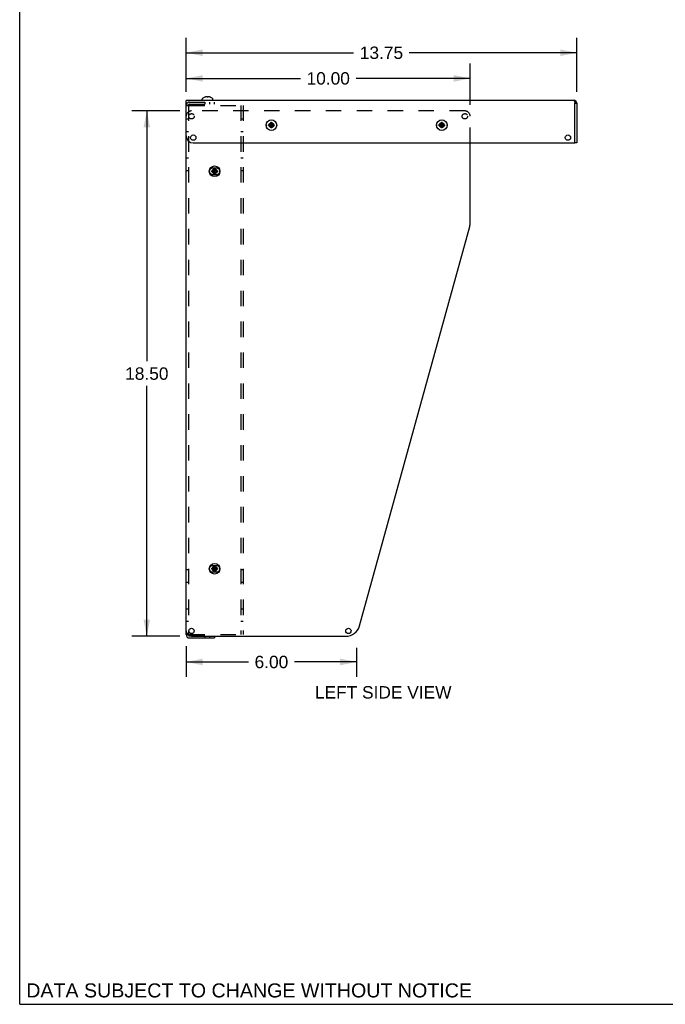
# Model space of a CAD drawing. Header units: inches. Extents: x 0 to 98.9, y 0 to 64.
# Tile 1 of 6: x 0 to 22.7, y 0 to 34.7. Entities that reach past the tile are written whole.
import ezdxf

# ---------------------------------------------------------------- set-up
doc = ezdxf.new("R2010")
doc.units = ezdxf.units.IN
doc.header["$LTSCALE"] = 5.44
doc.header["$MEASUREMENT"] = 0
doc.linetypes.add('HIDDEN', pattern=[0.2, 0.1, -0.1])
doc.layers.get('0').update_dxf_attribs({"linetype": 'CONTINUOUS'})
doc.layers.add('DEFAULT_2', color=8, linetype='HIDDEN')
doc.layers.add('DIMENSIONS', color=7, linetype='CONTINUOUS')
doc.styles.get("Standard").update_dxf_attribs({"font": 'arial.ttf'})
doc.dimstyles.new('DIMSTYLE_1', dxfattribs={"dimtxt": 0.436364, "dimasz": 0.581818, "dimexe": 0.09, "dimexo": 0.07, "dimgap": 0.0375, "dimtad": 0, "dimtih": 1, "dimtoh": 1, "dimzin": 4, "dimdsep": 46, "dimtxsty": 'Standard', "dimblk": '_FILLED', "dimblk1": '_FILLED', "dimblk2": '_FILLED', "dimcen": 0.09, "dimadec": 3, "dimazin": 1, "dimtfac": 1, "dimtdec": 3, "dimtofl": 0, "dimtmove": 0, "dimatfit": 3, "dimldrblk": '_FILLED', "dimfxl": 0, "dimtolj": 1, "dimtzin": 4, "dimarcsym": 0})

# ---------------------------------------------------------------- blocks, each defined once
blk = doc.blocks.new('_FILLED')
at = {"color": 0, "linetype": 'ByBlock'}
blk.add_solid([(0, 0), (-1, 0.2), (-1, -0.2)], dxfattribs=at)
blk = doc.blocks.new('*D19')
at = {"layer": 'DIMENSIONS', "color": 2, "linetype": 'Continuous'}
for p, q in [((5.864, 32.143), (5.864, 33.137)), ((15.864, 31.685), (15.864, 33.137)), ((5.864, 32.613), (9.883, 32.613)), ((15.864, 32.613), (11.844, 32.613))]:
    blk.add_line(p, q, dxfattribs=at)
at = {"layer": 'DIMENSIONS', "color": 2, "linetype": 'Continuous', "xscale": 0.5818181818, "yscale": 0.5818181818, "zscale": 0.5818181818, "rotation": 180}
blk.add_blockref('_FILLED', (5.864, 32.613), dxfattribs=at)
at = {"layer": 'DIMENSIONS', "color": 2, "linetype": 'Continuous', "xscale": 0.5818181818, "yscale": 0.5818181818, "zscale": 0.5818181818}
blk.add_blockref('_FILLED', (15.864, 32.613), dxfattribs=at)
at = {"layer": 'DIMENSIONS', "color": 2, "linetype": 'Continuous', "insert": (10.864, 32.831), "char_height": 0.4364, "width": 1.52484, "attachment_point": 2, "line_spacing_factor": 0.9}
blk.add_mtext('10.00', dxfattribs=at)
blk = doc.blocks.new('*D20')
at = {"layer": 'DIMENSIONS', "color": 2, "linetype": 'Continuous'}
for p, q in [((5.644, 31.465), (3.953, 31.465)), ((4.476, 31.465), (4.476, 22.652)), ((4.476, 12.965), (4.476, 21.779)), ((5.644, 12.965), (3.953, 12.965))]:
    blk.add_line(p, q, dxfattribs=at)
at = {"layer": 'DIMENSIONS', "color": 2, "linetype": 'Continuous', "xscale": 0.5818181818, "yscale": 0.5818181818, "zscale": 0.5818181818}
for p, rotation in [((4.476, 31.465), 90), ((4.476, 12.965), 270)]:
    blk.add_blockref('_FILLED', p, dxfattribs=dict(at, rotation=rotation))
at = {"layer": 'DIMENSIONS', "color": 2, "linetype": 'Continuous', "insert": (4.476, 22.433), "char_height": 0.4364, "width": 1.52484, "attachment_point": 2, "line_spacing_factor": 0.9}
blk.add_mtext('18.50', dxfattribs=at)
blk = doc.blocks.new('*D24')
at = {"layer": 'DIMENSIONS', "color": 2, "linetype": 'Continuous'}
for p, q in [((5.864, 12.612), (5.864, 11.534)), ((11.864, 12.558), (11.864, 11.534)), ((5.864, 12.058), (8.053, 12.058)), ((11.864, 12.058), (9.675, 12.058))]:
    blk.add_line(p, q, dxfattribs=at)
at = {"layer": 'DIMENSIONS', "color": 2, "linetype": 'Continuous', "xscale": 0.5818181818, "yscale": 0.5818181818, "zscale": 0.5818181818, "rotation": 180}
blk.add_blockref('_FILLED', (5.864, 12.058), dxfattribs=at)
at = {"layer": 'DIMENSIONS', "color": 2, "linetype": 'Continuous', "xscale": 0.5818181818, "yscale": 0.5818181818, "zscale": 0.5818181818}
blk.add_blockref('_FILLED', (11.864, 12.058), dxfattribs=at)
at = {"layer": 'DIMENSIONS', "color": 2, "linetype": 'Continuous', "insert": (8.864, 12.276), "char_height": 0.4364, "width": 1.18581, "attachment_point": 2, "line_spacing_factor": 0.9}
blk.add_mtext('6.00', dxfattribs=at)
blk = doc.blocks.new('*D25')
at = {"layer": 'DIMENSIONS', "color": 2, "linetype": 'Continuous'}
for p, q in [((5.864, 32.143), (5.864, 34.04)), ((19.614, 32.143), (19.614, 34.04)), ((5.864, 33.516), (11.758, 33.516)), ((19.614, 33.516), (13.719, 33.516))]:
    blk.add_line(p, q, dxfattribs=at)
at = {"layer": 'DIMENSIONS', "color": 2, "linetype": 'Continuous', "xscale": 0.5818181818, "yscale": 0.5818181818, "zscale": 0.5818181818, "rotation": 180}
blk.add_blockref('_FILLED', (5.864, 33.516), dxfattribs=at)
at = {"layer": 'DIMENSIONS', "color": 2, "linetype": 'Continuous', "xscale": 0.5818181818, "yscale": 0.5818181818, "zscale": 0.5818181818}
blk.add_blockref('_FILLED', (19.614, 33.516), dxfattribs=at)
at = {"layer": 'DIMENSIONS', "color": 2, "linetype": 'Continuous', "insert": (12.739, 33.734), "char_height": 0.4364, "width": 1.52484, "attachment_point": 2, "line_spacing_factor": 0.9}
blk.add_mtext('13.75', dxfattribs=at)

msp = doc.modelspace()

# ---------------------------------------------------------------- linework, layer by layer
at = {"color": 7, "linetype": 'Continuous'}
for p, q in [((0, 0), (0, 64)), ((6.5144, 31.9506), (6.5141, 31.951)), ((6.5153, 31.951), (6.5144, 31.9506)), ((6.5981, 31.951), (6.5981, 31.9611)), ((6.5982, 31.9506), (6.5981, 31.951)), ((6.6291, 31.9611), (6.6291, 31.951)), ((6.6291, 31.951), (6.6291, 31.9506)), ((6.6527, 31.9657), (6.6485, 31.966)), ((6.6821, 31.9611), (6.6779, 31.962)), ((6.7129, 31.9506), (6.7119, 31.951)), ((6.7131, 31.951), (6.7129, 31.9506)), ((5.8636, 13.1526), (5.8636, 31.8376)), ((19.5116, 31.8376), (5.8636, 31.8376)), ((6.4271, 31.8376), (6.4271, 31.8842)), ((6.8001, 31.8376), (6.8001, 31.8842)), ((19.5484, 31.7555), (19.5536, 31.7356)), ((19.5536, 31.7356), (19.6136, 31.7356)), ((19.6136, 31.7356), (19.6136, 30.3376)), ((8.7642, 30.9506), (8.963, 30.9797)), ((8.7652, 30.9505), (8.7642, 30.9506)), ((8.7645, 30.9815), (8.9627, 30.9488)), ((8.7645, 30.9815), (8.7655, 30.9815)), ((8.795, 30.9503), (8.7652, 30.9505)), ((8.7655, 30.9815), (8.7953, 30.9813)), ((8.795, 30.9503), (8.9323, 30.98)), ((8.8284, 30.9306), (8.795, 30.9503)), ((8.7953, 30.9813), (8.829, 31.0004)), ((8.932, 30.949), (8.7953, 30.9813)), ((8.8284, 30.9306), (8.8988, 30.9997)), ((8.8475, 30.8968), (8.8284, 30.9306)), ((8.829, 31.0004), (8.8487, 31.0338)), ((8.8982, 30.9299), (8.829, 31.0004)), ((8.8472, 30.867), (8.8475, 30.8968)), ((8.8473, 30.866), (8.8472, 30.867)), ((8.8473, 30.866), (8.88, 31.0643)), ((8.8475, 30.8968), (8.8797, 31.0335)), ((8.8487, 31.0338), (8.849, 31.0636)), ((8.8785, 30.8965), (8.8487, 31.0338)), ((8.849, 31.0636), (8.849, 31.0645)), ((8.8782, 30.8657), (8.849, 31.0645)), ((8.8785, 30.8965), (8.8782, 30.8667)), ((8.8782, 30.8667), (8.8782, 30.8657)), ((8.8982, 30.9299), (8.8785, 30.8965)), ((8.88, 31.0633), (8.8797, 31.0335)), ((8.8797, 31.0335), (8.8988, 30.9997)), ((8.88, 31.0643), (8.88, 31.0633)), ((8.932, 30.949), (8.8982, 30.9299)), ((8.8988, 30.9997), (8.9323, 30.98)), ((8.9618, 30.9488), (8.932, 30.949)), ((8.9323, 30.98), (8.962, 30.9798)), ((8.9627, 30.9488), (8.9618, 30.9488)), ((8.962, 30.9798), (8.963, 30.9797)), ((14.7642, 30.9506), (14.963, 30.9797)), ((14.7652, 30.9505), (14.7642, 30.9506)), ((14.7645, 30.9815), (14.7655, 30.9815)), ((14.7645, 30.9815), (14.9627, 30.9488)), ((14.795, 30.9503), (14.7652, 30.9505)), ((14.7655, 30.9815), (14.7953, 30.9813)), ((14.795, 30.9503), (14.9323, 30.98)), ((14.8284, 30.9306), (14.795, 30.9503)), ((14.7953, 30.9813), (14.829, 31.0004)), ((14.7953, 30.9813), (14.932, 30.949)), ((14.8284, 30.9306), (14.8988, 30.9997)), ((14.8475, 30.8968), (14.8284, 30.9306)), ((14.829, 31.0004), (14.8487, 31.0338)), ((14.8982, 30.9299), (14.829, 31.0004)), ((14.8472, 30.867), (14.8475, 30.8968)), ((14.8473, 30.866), (14.8472, 30.867)), ((14.8473, 30.866), (14.88, 31.0643)), ((14.8475, 30.8968), (14.8797, 31.0335)), ((14.8487, 31.0338), (14.849, 31.0636)), ((14.8785, 30.8965), (14.8487, 31.0338)), ((14.849, 31.0636), (14.849, 31.0645)), ((14.8782, 30.8657), (14.849, 31.0645)), ((14.8785, 30.8965), (14.8782, 30.8667)), ((14.8782, 30.8667), (14.8782, 30.8657)), ((14.8982, 30.9299), (14.8785, 30.8965)), ((14.88, 31.0633), (14.8797, 31.0335)), ((14.8797, 31.0335), (14.8988, 30.9997)), ((14.88, 31.0643), (14.88, 31.0633)), ((14.932, 30.949), (14.8982, 30.9299)), ((14.8988, 30.9997), (14.9323, 30.98)), ((14.9618, 30.9488), (14.932, 30.949)), ((14.9323, 30.98), (14.962, 30.9798)), ((14.9627, 30.9488), (14.9618, 30.9488)), ((14.962, 30.9798), (14.963, 30.9797)), ((6.1136, 30.3376), (19.5236, 30.3376)), ((15.8636, 27.5328), (15.8636, 30.3376)), ((19.6136, 30.3376), (19.5536, 30.3376)), ((6.7642, 29.3256), (6.963, 29.3547)), ((6.7652, 29.3255), (6.7642, 29.3256)), ((6.7645, 29.3565), (6.9627, 29.3238)), ((6.7645, 29.3565), (6.7655, 29.3565)), ((6.795, 29.3253), (6.7652, 29.3255)), ((6.7655, 29.3565), (6.7953, 29.3563)), ((6.795, 29.3253), (6.9323, 29.355)), ((6.8284, 29.3056), (6.795, 29.3253)), ((6.7953, 29.3563), (6.829, 29.3754)), ((6.932, 29.324), (6.7953, 29.3563)), ((6.8284, 29.3056), (6.8988, 29.3747)), ((6.8475, 29.2718), (6.8284, 29.3056)), ((6.829, 29.3754), (6.8487, 29.4088)), ((6.8982, 29.3049), (6.829, 29.3754)), ((6.8472, 29.242), (6.8475, 29.2718)), ((6.8473, 29.241), (6.8472, 29.242)), ((6.8473, 29.241), (6.88, 29.4393)), ((6.8475, 29.2718), (6.8797, 29.4085)), ((6.8487, 29.4088), (6.849, 29.4386)), ((6.8785, 29.2715), (6.8487, 29.4088)), ((6.849, 29.4386), (6.849, 29.4395)), ((6.8782, 29.2407), (6.849, 29.4395)), ((6.8785, 29.2715), (6.8782, 29.2417)), ((6.8782, 29.2417), (6.8782, 29.2407)), ((6.8982, 29.3049), (6.8785, 29.2715)), ((6.88, 29.4383), (6.8797, 29.4085)), ((6.8797, 29.4085), (6.8988, 29.3747)), ((6.88, 29.4393), (6.88, 29.4383)), ((6.932, 29.324), (6.8982, 29.3049)), ((6.8988, 29.3747), (6.9323, 29.355)), ((6.9618, 29.3238), (6.932, 29.324)), ((6.9323, 29.355), (6.962, 29.3548)), ((6.9627, 29.3238), (6.9618, 29.3238)), ((6.962, 29.3548), (6.963, 29.3547)), ((11.9649, 13.3322), (15.8456, 27.3999)), ((6.7642, 15.3256), (6.963, 15.3547)), ((6.7652, 15.3255), (6.7642, 15.3256)), ((6.7645, 15.3565), (6.9627, 15.3238)), ((6.7645, 15.3565), (6.7655, 15.3565)), ((6.795, 15.3253), (6.7652, 15.3255)), ((6.7655, 15.3565), (6.7953, 15.3563)), ((6.795, 15.3253), (6.9323, 15.355)), ((6.8284, 15.3056), (6.795, 15.3253)), ((6.7953, 15.3563), (6.829, 15.3754)), ((6.7953, 15.3563), (6.932, 15.324)), ((6.8284, 15.3056), (6.8988, 15.3747)), ((6.8475, 15.2718), (6.8284, 15.3056)), ((6.829, 15.3754), (6.8487, 15.4088)), ((6.8982, 15.3049), (6.829, 15.3754)), ((6.8472, 15.242), (6.8475, 15.2718)), ((6.8473, 15.241), (6.88, 15.4393)), ((6.8475, 15.2718), (6.8797, 15.4085)), ((6.8487, 15.4088), (6.849, 15.4386)), ((6.8785, 15.2715), (6.8487, 15.4088)), ((6.8782, 15.2407), (6.849, 15.4395)), ((6.849, 15.4386), (6.849, 15.4395)), ((6.8785, 15.2715), (6.8782, 15.2417)), ((6.8982, 15.3049), (6.8785, 15.2715)), ((6.88, 15.4383), (6.8797, 15.4085)), ((6.8797, 15.4085), (6.8988, 15.3747)), ((6.88, 15.4393), (6.88, 15.4383)), ((6.932, 15.324), (6.8982, 15.3049)), ((6.8988, 15.3747), (6.9323, 15.355)), ((6.9618, 15.3238), (6.932, 15.324)), ((6.9323, 15.355), (6.962, 15.3548)), ((6.9627, 15.3238), (6.9618, 15.3238)), ((6.962, 15.3548), (6.963, 15.3547)), ((6.8473, 15.241), (6.8472, 15.242)), ((6.8782, 15.2417), (6.8782, 15.2407)), ((6.0511, 12.9651), (11.4829, 12.9651)), ((6.8636, 12.9651), (6.8636, 12.9026)), ((0, 0), (98.9091, 0))]:
    msp.add_line(p, q, dxfattribs=at)
at = {"color": 3, "linetype": 'Continuous'}
for p, q in [((19.5536, 30.3376), (19.5536, 31.7356)), ((5.8636, 13.0196), (5.8636, 13.1526)), ((5.9806, 12.9026), (6.8636, 12.9026))]:
    msp.add_line(p, q, dxfattribs=at)
at = {"color": 7, "linetype": 'Continuous'}
for points in [[(6.5787, 31.966), (6.5745, 31.9657), (6.5703, 31.9653), (6.5661, 31.9648), (6.5619, 31.9643), (6.5577, 31.9636), (6.5535, 31.9628), (6.5493, 31.962), (6.5451, 31.9611)], [(6.5981, 31.9611), (6.5955, 31.962), (6.593, 31.9629), (6.5905, 31.9637), (6.5881, 31.9643), (6.5857, 31.9649), (6.5834, 31.9653), (6.581, 31.9657), (6.5787, 31.966)], [(6.6136, 31.951), (6.611, 31.951), (6.6084, 31.951), (6.6059, 31.9509), (6.6033, 31.9508), (6.6007, 31.9507), (6.5982, 31.9506)], [(6.6291, 31.9506), (6.6265, 31.9507), (6.624, 31.9508), (6.6214, 31.9509), (6.6188, 31.951), (6.6162, 31.951), (6.6136, 31.951)], [(6.6485, 31.966), (6.6462, 31.9657), (6.6439, 31.9653), (6.6415, 31.9649), (6.6391, 31.9643), (6.6367, 31.9637), (6.6342, 31.9629), (6.6317, 31.962), (6.6291, 31.9611)], [(6.6779, 31.962), (6.6737, 31.9628), (6.6695, 31.9636), (6.6653, 31.9643), (6.6611, 31.9648), (6.6569, 31.9653), (6.6527, 31.9657)], [(19.5116, 31.8376), (19.5169, 31.8357), (19.5221, 31.8299), (19.5274, 31.8205), (19.5326, 31.8078), (19.5379, 31.7923), (19.5431, 31.7747), (19.5484, 31.7555)], [(8.7642, 30.9506), (8.7641, 30.9557), (8.7641, 30.9609), (8.7641, 30.966), (8.7642, 30.9712), (8.7643, 30.9763), (8.7645, 30.9815)], [(8.8627, 30.8657), (8.8601, 30.8657), (8.8576, 30.8657), (8.855, 30.8658), (8.8524, 30.8658), (8.8498, 30.8659), (8.8473, 30.866)], [(8.849, 31.0645), (8.8516, 31.0646), (8.8542, 31.0646), (8.8567, 31.0647), (8.8593, 31.0647), (8.8619, 31.0647), (8.8645, 31.0646)], [(8.8782, 30.8657), (8.8756, 30.8657), (8.8731, 30.8657), (8.8705, 30.8656), (8.8679, 30.8656), (8.8653, 30.8656), (8.8627, 30.8657)], [(8.8645, 31.0646), (8.8671, 31.0646), (8.8697, 31.0646), (8.8723, 31.0645), (8.8748, 31.0644), (8.8774, 31.0644), (8.88, 31.0643)], [(8.963, 30.9797), (8.9631, 30.9746), (8.9631, 30.9694), (8.9631, 30.9643), (8.963, 30.9591), (8.9629, 30.954), (8.9627, 30.9488)], [(14.7642, 30.9506), (14.7641, 30.9557), (14.7641, 30.9609), (14.7641, 30.966), (14.7642, 30.9712), (14.7643, 30.9763), (14.7645, 30.9815)], [(14.8627, 30.8657), (14.8601, 30.8657), (14.8576, 30.8657), (14.855, 30.8658), (14.8524, 30.8658), (14.8498, 30.8659), (14.8473, 30.866)], [(14.849, 31.0645), (14.8516, 31.0646), (14.8542, 31.0646), (14.8567, 31.0647), (14.8593, 31.0647), (14.8619, 31.0647), (14.8645, 31.0646)], [(14.8782, 30.8657), (14.8756, 30.8657), (14.8731, 30.8657), (14.8705, 30.8656), (14.8679, 30.8656), (14.8653, 30.8656), (14.8627, 30.8657)], [(14.8645, 31.0646), (14.8671, 31.0646), (14.8697, 31.0646), (14.8723, 31.0645), (14.8748, 31.0644), (14.8774, 31.0644), (14.88, 31.0643)], [(14.963, 30.9797), (14.9631, 30.9746), (14.9631, 30.9694), (14.9631, 30.9643), (14.963, 30.9591), (14.9629, 30.954), (14.9627, 30.9488)], [(6.7642, 29.3256), (6.7641, 29.3307), (6.7641, 29.3359), (6.7641, 29.341), (6.7642, 29.3462), (6.7643, 29.3513), (6.7645, 29.3565)], [(6.8627, 29.2407), (6.8601, 29.2407), (6.8576, 29.2407), (6.855, 29.2408), (6.8524, 29.2408), (6.8498, 29.2409), (6.8473, 29.241)], [(6.849, 29.4395), (6.8516, 29.4396), (6.8542, 29.4396), (6.8567, 29.4397), (6.8593, 29.4397), (6.8619, 29.4397), (6.8645, 29.4396)], [(6.8782, 29.2407), (6.8756, 29.2407), (6.8731, 29.2407), (6.8705, 29.2406), (6.8679, 29.2406), (6.8653, 29.2406), (6.8627, 29.2407)], [(6.8645, 29.4396), (6.8671, 29.4396), (6.8697, 29.4396), (6.8723, 29.4395), (6.8748, 29.4394), (6.8774, 29.4394), (6.88, 29.4393)], [(6.963, 29.3547), (6.9631, 29.3496), (6.9631, 29.3444), (6.9631, 29.3393), (6.963, 29.3341), (6.9629, 29.329), (6.9627, 29.3238)], [(6.7642, 15.3256), (6.7641, 15.3307), (6.7641, 15.3359), (6.7641, 15.341), (6.7642, 15.3462), (6.7643, 15.3513), (6.7645, 15.3565)], [(6.849, 15.4395), (6.8516, 15.4396), (6.8542, 15.4396), (6.8567, 15.4397), (6.8593, 15.4397), (6.8619, 15.4397), (6.8645, 15.4396)], [(6.8645, 15.4396), (6.8671, 15.4396), (6.8697, 15.4396), (6.8723, 15.4395), (6.8748, 15.4394), (6.8774, 15.4394), (6.88, 15.4393)], [(6.963, 15.3547), (6.9631, 15.3496), (6.9631, 15.3444), (6.9631, 15.3393), (6.963, 15.3341), (6.9629, 15.329), (6.9627, 15.3238)], [(6.8627, 15.2407), (6.8601, 15.2407), (6.8576, 15.2407), (6.855, 15.2408), (6.8524, 15.2408), (6.8498, 15.2409), (6.8473, 15.241)], [(6.8782, 15.2407), (6.8756, 15.2407), (6.8731, 15.2407), (6.8705, 15.2406), (6.8679, 15.2406), (6.8653, 15.2406), (6.8627, 15.2407)]]:
    msp.add_lwpolyline(points, dxfattribs=at)
at = {"color": 3, "linetype": 'Continuous'}
msp.add_lwpolyline([(5.8636, 13.0196), (5.8659, 13.0196), (5.9193, 13.0195)], dxfattribs=at)
at = {"color": 7, "linetype": 'Continuous'}
for centre, radius in [((8.8636, 30.9651), 0.1865), ((14.8636, 30.9651), 0.1865), ((6.1136, 30.5251), 0.0938), ((19.3036, 30.5251), 0.0938), ((6.8636, 29.3401), 0.1865), ((6.8636, 15.3401), 0.1865), ((6.0511, 13.1526), 0.0938), ((11.5759, 13.1526), 0.0938)]:
    msp.add_circle(centre, radius, dxfattribs=at)
for centre, radius, start, end in [((6.6136, 31.7088), 0.2618, 112.33569, 133.5138), ((6.6136, 31.7088), 0.2614, 105.19411, 112.08938), ((6.6136, 31.7088), 0.2614, 67.91062, 74.80589), ((6.6136, 31.7088), 0.2618, 46.4862, 67.66431), ((6.4471, 31.8842), 0.02, 133.5138, 180), ((6.7801, 31.8842), 0.02, 0, 46.4862), ((19.5116, 31.7356), 0.102, 0, 90), ((8.7851, 30.9656), 0.109, 168.23224, 191.43292), ((8.9421, 30.9656), 0.109, 348.67129, 11.77538), ((14.7851, 30.9656), 0.109, 168.23224, 191.43292), ((14.9421, 30.9656), 0.109, 348.67129, 11.77538), ((6.1136, 30.5876), 0.25, 180, 270), ((19.5236, 30.3676), 0.03, 270, 360), ((6.7851, 29.3401), 0.109, 168.45176, 191.60415), ((6.9421, 29.3401), 0.109, 348.45176, 11.60415), ((15.3636, 27.5328), 0.5, 344.57784, 360), ((6.7851, 15.3401), 0.109, 168.45176, 191.60415), ((6.9421, 15.3401), 0.109, 348.45176, 11.60415), ((11.4829, 13.4651), 0.5, 270, 344.57784), ((6.0511, 13.1526), 0.1875, 180, 270), ((5.9806, 13.0196), 0.042, 209.46238, 270)]:
    msp.add_arc(centre, radius, start, end, dxfattribs=at)
at = {"color": 3, "linetype": 'Continuous'}
msp.add_arc((5.9806, 13.0196), 0.117, 180, 270, dxfattribs=at)
at = {"layer": 'DEFAULT_2', "color": 8, "linetype": 'HIDDEN'}
for p, q in [((5.8636, 31.6606), (5.8659, 31.6607)), ((5.9386, 31.6606), (5.8636, 31.6606)), ((5.8659, 31.6607), (5.8833, 31.6608)), ((5.8833, 31.6608), (5.9578, 31.6609)), ((5.9386, 31.6606), (5.94, 31.6607)), ((5.9386, 31.6606), (5.9386, 13.0196)), ((5.94, 31.6607), (5.9509, 31.6608)), ((5.9509, 31.6608), (5.9806, 31.6609)), ((5.9578, 31.6609), (5.9806, 31.6609)), ((5.9806, 31.7776), (6.8636, 31.7776)), ((5.9806, 31.7026), (6.8636, 31.7026)), ((5.9806, 31.6609), (7.8636, 31.6609)), ((6.5306, 31.7026), (6.5306, 31.7776)), ((6.6966, 31.7026), (6.6966, 31.7776)), ((6.8636, 31.7026), (6.8636, 31.7776)), ((7.7886, 31.6609), (7.7886, 13.0194)), ((7.8636, 31.6609), (7.8636, 13.0194)), ((15.6761, 31.4651), (6.0511, 31.4651)), ((15.8636, 30.3376), (15.8636, 31.2776)), ((5.8636, 31.1839), (5.9386, 31.1839)), ((7.7886, 31.1839), (7.8636, 31.1839)), ((5.8636, 30.7464), (5.9386, 30.7464)), ((7.7886, 30.7464), (7.8636, 30.7464)), ((5.8636, 29.8089), (5.9386, 29.8089)), ((7.7886, 29.8089), (7.8636, 29.8089)), ((5.8636, 29.3714), (5.9386, 29.3714)), ((6.9421, 29.4491), (6.7851, 29.4491)), ((6.7851, 29.2311), (6.9421, 29.2311)), ((7.7886, 29.3714), (7.8636, 29.3714)), ((5.8636, 15.3089), (5.9386, 15.3089)), ((6.9421, 15.4491), (6.7851, 15.4491)), ((7.7886, 15.3089), (7.8636, 15.3089)), ((6.7851, 15.2311), (6.9421, 15.2311)), ((5.8636, 14.8714), (5.9386, 14.8714)), ((7.7886, 14.8714), (7.8636, 14.8714)), ((5.8636, 13.9339), (5.9386, 13.9339)), ((7.7886, 13.9339), (7.8636, 13.9339)), ((5.8636, 13.4964), (5.9386, 13.4964)), ((7.7886, 13.4964), (7.8636, 13.4964)), ((5.9386, 13.0196), (5.8636, 13.0196)), ((5.9193, 13.0195), (5.9806, 13.0194)), ((5.9806, 13.0194), (7.8636, 13.0194)), ((5.9806, 12.9776), (6.8636, 12.9776)), ((6.5306, 12.9026), (6.5306, 12.9776)), ((6.6966, 12.9026), (6.6966, 12.9776)), ((6.8636, 12.9776), (6.8636, 12.9651))]:
    msp.add_line(p, q, dxfattribs=at)
msp.add_lwpolyline([(5.9386, 13.0196), (5.94, 13.0196), (5.9442, 13.0196), (5.9806, 13.0194)], dxfattribs=at)
for centre, radius in [((6.0511, 31.2776), 0.0938), ((15.6761, 31.2776), 0.0938), ((8.8636, 30.9651), 0.083), ((14.8636, 30.9651), 0.083), ((6.8636, 29.3401), 0.083), ((6.8636, 15.3401), 0.083)]:
    msp.add_circle(centre, radius, dxfattribs=at)
for centre, radius, start, end in [((5.9806, 31.6606), 0.117, 90, 180), ((5.9806, 31.6606), 0.042, 90, 180), ((6.0511, 31.2776), 0.1875, 90, 180), ((15.6761, 31.2776), 0.1875, 0, 90), ((6.7851, 29.3401), 0.109, 90, 168.45176), ((6.7851, 29.3401), 0.109, 191.60415, 270), ((6.9421, 29.3401), 0.109, 11.60415, 90), ((6.9421, 29.3401), 0.109, 270, 348.45176), ((6.7851, 15.3401), 0.109, 90, 168.45176), ((6.7851, 15.3401), 0.109, 191.60415, 270), ((6.9421, 15.3401), 0.109, 11.60415, 90), ((6.9421, 15.3401), 0.109, 270, 348.45176), ((5.9806, 13.0196), 0.042, 180, 209.46238)]:
    msp.add_arc(centre, radius, start, end, dxfattribs=at)

# ---------------------------------------------------------------- texts
at = {"layer": 'DIMENSIONS', "color": 2, "linetype": 'Continuous', "attachment_point": 2, "line_spacing_factor": 0.9}
for s, insert, char_height, width in [('LEFT SIDE VIEW', (12.8011, 11.2067), 0.436364, 4.798378), ('DATA SUBJECT TO CHANGE WITHOUT NOTICE', (8.0783, 0.7369), 0.494545, 15.667347)]:
    msp.add_mtext(s, dxfattribs=dict(at, insert=insert, char_height=char_height, width=width))

# ---------------------------------------------------------------- dimensions: what is measured, and where the dimension line sits
at = {"layer": 'DIMENSIONS', "color": 2, "linetype": 'Continuous'}
for base, p1, p2, angle, picture, middle in [((5.8636, 33.5161), (19.6136, 32.0729), (5.8636, 32.0729), 180, '*D25', (12.7588, 33.5137)), ((4.4763, 31.4651), (5.7138, 12.9651), (5.7138, 31.4651), 90, '*D20', (4.4948, 22.2127))]:
    dim = msp.add_linear_dim(base=base, p1=p1, p2=p2, angle=angle, dimstyle='DIMSTYLE_1', dxfattribs=at)
    dim.commit()
    dim.dimension.update_dxf_attribs({"geometry": picture, "text_midpoint": middle, "dimtype": 160})
for base, p1, p2, picture, middle in [((15.8636, 32.6129), (5.8636, 33.2066), (15.8636, 31.6149), '*D19', (10.8822, 32.6105)), ((11.8636, 12.0575), (5.8636, 12.6824), (11.8636, 11.4639), '*D24', (8.8606, 12.0551))]:
    dim = msp.add_linear_dim(base=base, p1=p1, p2=p2, dimstyle='DIMSTYLE_1', dxfattribs=at)
    dim.commit()
    dim.dimension.update_dxf_attribs({"geometry": picture, "text_midpoint": middle, "dimtype": 160})

doc.saveas('drawing.dxf')
